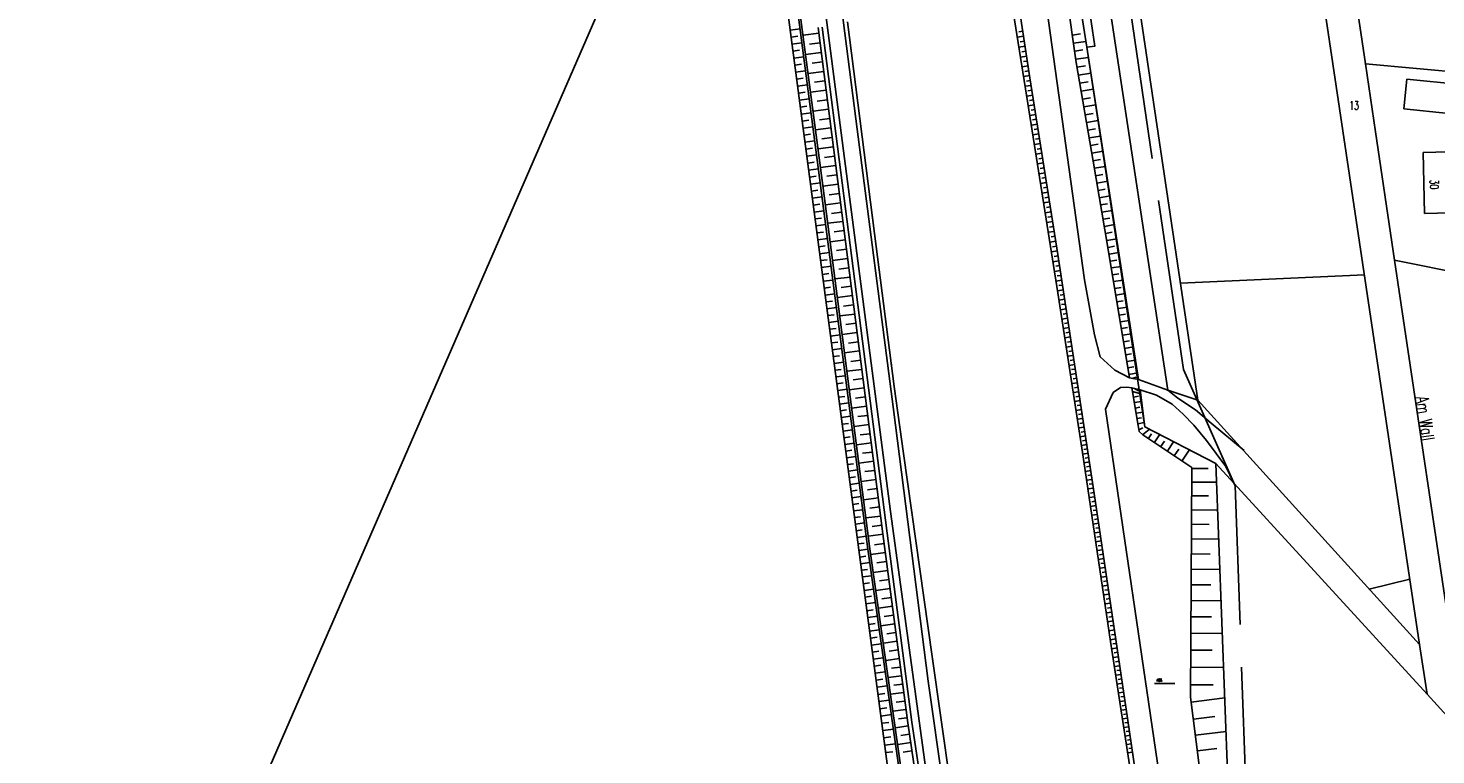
# Model space of a CAD drawing. Extents: x 3408772 to 3410442, y 5787844 to 5790056.
# Tile 5 of 80: x 3409378 to 3409708, y 5788975 to 5789145. Entities that reach past the tile are written whole.
import ezdxf

# ---------------------------------------------------------------- set-up
doc = ezdxf.new("R2010")
doc.units = 0
doc.header["$MEASUREMENT"] = 0
doc.linetypes.add('LINIENART0', pattern=[0])
doc.linetypes.add('LINIENART1', pattern=[50, 40, -10])
for name, color, linetype in [('Gewässer verrohrt', 7, 'Continuous'), ('NULLEBENE', 7, 'Continuous'), ('TOP-HOEHENI', 7, 'Continuous')]:
    doc.layers.add(name, color=color, linetype=linetype)
doc.styles.add('SIMPLEX', font='simplex')

# ---------------------------------------------------------------- blocks, each defined once
blk = doc.blocks.new('GELAEN-109')
at = {"layer": 'NULLEBENE', "color": 1, "linetype": 'LINIENART0'}
for p, q in [((-0.188, 0.188), (0.188, -0.188)), ((-0.188, -0.188), (0.188, 0.188))]:
    blk.add_line(p, q, dxfattribs=at)

msp = doc.modelspace()

# ---------------------------------------------------------------- linework, layer by layer
at = {"layer": 'Gewässer verrohrt', "color": 170, "linetype": 'LINIENART1'}
for p, q in [((3409648.687, 5789065.242), (3409632.121, 5789177.176)), ((3409660.77613, 5789037.92963), (3409648.68724, 5789065.24156)), ((3409663.74979, 5788955.42675), (3409660.77613, 5789037.92963))]:
    msp.add_line(p, q, dxfattribs=at)
at = {"layer": 'TOP-HOEHENI', "color": 95, "linetype": 'LINIENART0'}
for p, q in [((3409627.908, 5789141.025), (3409599.907, 5789325.399)), ((3409555.997, 5789215.907), (3409567.243, 5789129.676)), ((3409571.84, 5789123.945), (3409561.682, 5789202.402)), ((3409552.864, 5789189.723), (3409563.59, 5789108.312)), ((3409564.086, 5789108.377), (3409553.36, 5789189.787)), ((3409377.721, 5788842.121), (3409526.638, 5789183.921)), ((3409604.991, 5789183.438), (3409612.68, 5789133.581)), ((3409612.186, 5789127.572), (3409604.745, 5789174.269)), ((3409625.448, 5789086.246), (3409613.379, 5789173.146)), ((3409623.55, 5789137.159), (3409618.261, 5789173.72)), ((3409625.978, 5789140.747), (3409621.523, 5789169.826)), ((3409644.977, 5789060.368), (3409628.215, 5789170.855)), ((3409652.025, 5789057.999), (3409635.433, 5789169.821)), ((3409704.073, 5789000.756), (3409679.985, 5789162.029)), ((3409687.785, 5789160.673), (3409691.338, 5789136.872)), ((3409567.745, 5789058.925), (3409555.54, 5789151.302)), ((3409569.899, 5789146.7), (3409576.249, 5789097.104)), ((3409556.419, 5789144.796), (3409558.762, 5789145.106)), ((3409556.636, 5789143.151), (3409558.198, 5789143.358)), ((3409563.164, 5789144.033), (3409559.47, 5789143.56)), ((3409562.974, 5789145.36), (3409578.192, 5789026.7)), ((3409579.184, 5789026.829), (3409563.966, 5789145.488)), ((3409611.194, 5789143.329), (3409609.728, 5789143.103)), ((3409611.014, 5789144.499), (3409610.033, 5789144.348)), ((3409622.637, 5789143.6), (3409624.542, 5789143.876)), ((3409556.854, 5789141.507), (3409559.195, 5789141.816)), ((3409557.071, 5789139.863), (3409558.632, 5789140.069)), ((3409563.451, 5789141.798), (3409560.993, 5789141.483)), ((3409611.554, 5789141), (3409610.099, 5789140.775)), ((3409611.374, 5789142.163), (3409610.401, 5789142.012)), ((3409611.732, 5789139.841), (3409610.767, 5789139.692)), ((3409622.908, 5789141.726), (3409625.782, 5789142.141)), ((3409623.18, 5789139.844), (3409625.108, 5789140.123)), ((3409625.978, 5789140.747), (3409627.908, 5789141.025)), ((3409639.601, 5789051.768), (3409625.978, 5789140.747)), ((3409625.978, 5789140.747), (3409638.161, 5789062.879)), ((3409557.288, 5789138.219), (3409559.628, 5789138.528)), ((3409557.505, 5789136.575), (3409559.065, 5789136.781)), ((3409563.737, 5789139.566), (3409560.058, 5789139.094)), ((3409564.023, 5789137.337), (3409561.576, 5789137.023)), ((3409611.911, 5789138.685), (3409610.468, 5789138.462)), ((3409612.265, 5789136.384), (3409610.834, 5789136.163)), ((3409612.088, 5789137.533), (3409611.13, 5789137.385)), ((3409623.453, 5789137.954), (3409626.367, 5789138.375)), ((3409627.462, 5789114.044), (3409623.55, 5789137.159)), ((3409623.753, 5789136.059), (3409625.686, 5789136.386)), ((3409693.717, 5789120.939), (3409691.338, 5789136.872)), ((3409691.338, 5789136.872), (3409737.036, 5789132.747)), ((3409557.722, 5789134.932), (3409560.062, 5789135.241)), ((3409557.939, 5789133.289), (3409559.499, 5789133.495)), ((3409564.308, 5789135.112), (3409560.645, 5789134.642)), ((3409612.618, 5789134.098), (3409611.198, 5789133.879)), ((3409612.442, 5789135.239), (3409611.492, 5789135.093)), ((3409612.68, 5789133.581), (3409619.246, 5789092.148)), ((3409624.071, 5789134.178), (3409626.947, 5789134.665)), ((3409700.37, 5789126.314), (3409701.07, 5789133.285)), ((3409701.07, 5789133.285), (3409713.628, 5789132.024)), ((3409558.156, 5789131.646), (3409560.495, 5789131.955)), ((3409558.373, 5789130.003), (3409559.932, 5789130.209)), ((3409564.878, 5789130.671), (3409561.23, 5789130.203)), ((3409564.593, 5789132.89), (3409562.156, 5789132.577)), ((3409612.976, 5789131.823), (3409611.562, 5789131.599)), ((3409612.796, 5789132.96), (3409611.852, 5789132.81)), ((3409613.156, 5789130.687), (3409612.214, 5789130.538)), ((3409624.388, 5789132.308), (3409626.289, 5789132.629)), ((3409624.702, 5789130.447), (3409627.532, 5789130.926)), ((3409558.59, 5789128.361), (3409560.927, 5789128.669)), ((3409558.807, 5789126.719), (3409560.365, 5789126.924)), ((3409565.162, 5789128.455), (3409562.735, 5789128.144)), ((3409567.243, 5789129.676), (3409579.95, 5789031.961)), ((3409613.336, 5789129.552), (3409611.923, 5789129.328)), ((3409619.18, 5789083.21), (3409612.186, 5789127.572)), ((3409613.695, 5789127.283), (3409612.284, 5789127.059)), ((3409613.516, 5789128.417), (3409612.575, 5789128.268)), ((3409625.016, 5789128.597), (3409626.887, 5789128.913)), ((3409625.327, 5789126.756), (3409628.111, 5789127.227)), ((3409559.024, 5789125.077), (3409561.36, 5789125.385)), ((3409559.241, 5789123.435), (3409560.798, 5789123.641)), ((3409565.445, 5789126.243), (3409561.813, 5789125.777)), ((3409565.729, 5789124.035), (3409563.312, 5789123.725)), ((3409580.649, 5789055.804), (3409571.84, 5789123.945)), ((3409614.055, 5789125.013), (3409612.642, 5789124.789)), ((3409613.875, 5789126.148), (3409612.934, 5789125.999)), ((3409614.235, 5789123.877), (3409613.292, 5789123.728)), ((3409625.637, 5789124.926), (3409627.477, 5789125.237)), ((3409625.945, 5789123.105), (3409628.683, 5789123.569)), ((3409710.94, 5789125.253), (3409700.37, 5789126.314)), ((3409559.458, 5789121.794), (3409561.793, 5789122.102)), ((3409559.675, 5789120.153), (3409561.231, 5789120.358)), ((3409566.012, 5789121.829), (3409562.394, 5789121.365)), ((3409614.415, 5789122.741), (3409613, 5789122.517)), ((3409614.776, 5789120.467), (3409613.359, 5789120.242)), ((3409614.595, 5789121.604), (3409613.652, 5789121.455)), ((3409626.251, 5789121.295), (3409628.062, 5789121.601)), ((3409626.556, 5789119.494), (3409629.249, 5789119.95)), ((3409698.207, 5789090.859), (3409693.717, 5789120.939)), ((3409559.892, 5789118.512), (3409562.225, 5789118.82)), ((3409560.108, 5789116.871), (3409561.664, 5789117.077)), ((3409566.576, 5789117.428), (3409562.974, 5789116.966)), ((3409566.294, 5789119.627), (3409563.887, 5789119.319)), ((3409615.136, 5789118.19), (3409613.718, 5789117.966)), ((3409614.956, 5789119.329), (3409614.011, 5789119.179)), ((3409615.317, 5789117.051), (3409614.371, 5789116.901)), ((3409626.859, 5789117.703), (3409628.64, 5789118.004)), ((3409560.325, 5789115.231), (3409562.657, 5789115.539)), ((3409560.542, 5789113.591), (3409562.096, 5789113.797)), ((3409566.857, 5789115.233), (3409564.461, 5789114.926)), ((3409615.497, 5789115.912), (3409614.077, 5789115.687)), ((3409615.859, 5789113.631), (3409614.437, 5789113.405)), ((3409615.678, 5789114.771), (3409614.731, 5789114.621)), ((3409627.161, 5789115.922), (3409629.809, 5789116.37)), ((3409627.46, 5789114.15), (3409629.212, 5789114.447)), ((3409630.966, 5789093.832), (3409627.462, 5789114.044)), ((3409704.87, 5789116.058), (3409713.815, 5789116.289)), ((3409705.247, 5789101.794), (3409704.87, 5789116.058)), ((3409560.758, 5789111.951), (3409563.089, 5789112.259)), ((3409560.975, 5789110.312), (3409562.529, 5789110.517)), ((3409567.139, 5789113.041), (3409563.552, 5789112.581)), ((3409567.419, 5789110.852), (3409565.033, 5789110.546)), ((3409616.221, 5789111.348), (3409614.797, 5789111.122)), ((3409616.04, 5789112.489), (3409615.091, 5789112.339)), ((3409616.402, 5789110.205), (3409615.452, 5789110.055)), ((3409627.765, 5789112.391), (3409630.362, 5789112.841)), ((3409628.068, 5789110.644), (3409629.78, 5789110.941)), ((3409561.192, 5789108.673), (3409563.521, 5789108.981)), ((3409561.408, 5789107.034), (3409562.96, 5789107.239)), ((3409563.59, 5789108.312), (3409574.629, 5789023.125)), ((3409575.125, 5789023.192), (3409564.086, 5789108.377)), ((3409567.7, 5789108.666), (3409564.127, 5789108.208)), ((3409616.583, 5789109.062), (3409615.157, 5789108.836)), ((3409616.945, 5789106.775), (3409615.518, 5789106.548)), ((3409616.764, 5789107.919), (3409615.813, 5789107.768)), ((3409628.368, 5789108.91), (3409630.908, 5789109.35)), ((3409628.667, 5789107.188), (3409630.341, 5789107.478)), ((3409561.624, 5789105.397), (3409563.948, 5789105.704)), ((3409561.841, 5789103.762), (3409563.387, 5789103.966)), ((3409568.259, 5789104.301), (3409564.693, 5789103.844)), ((3409567.98, 5789106.483), (3409565.6, 5789106.178)), ((3409617.308, 5789104.485), (3409615.879, 5789104.258)), ((3409617.127, 5789105.63), (3409616.175, 5789105.479)), ((3409617.49, 5789103.339), (3409616.536, 5789103.188)), ((3409628.963, 5789105.478), (3409631.446, 5789105.909)), ((3409629.257, 5789103.781), (3409630.894, 5789104.065)), ((3409562.056, 5789102.128), (3409564.371, 5789102.434)), ((3409562.272, 5789100.497), (3409563.813, 5789100.7)), ((3409568.539, 5789102.121), (3409566.163, 5789101.816)), ((3409617.672, 5789102.193), (3409616.24, 5789101.966)), ((3409617.853, 5789101.046), (3409616.899, 5789100.894)), ((3409629.549, 5789102.096), (3409631.977, 5789102.517)), ((3409629.839, 5789100.423), (3409631.439, 5789100.7)), ((3409714.354, 5789102.032), (3409705.247, 5789101.794)), ((3409562.487, 5789098.867), (3409564.794, 5789099.172)), ((3409562.702, 5789097.239), (3409564.238, 5789097.442)), ((3409568.819, 5789099.941), (3409565.258, 5789099.485)), ((3409569.098, 5789097.763), (3409566.726, 5789097.459)), ((3409576.249, 5789097.104), (3409580.844, 5789061.224)), ((3409618.035, 5789099.898), (3409616.602, 5789099.671)), ((3409618.399, 5789097.602), (3409616.964, 5789097.374)), ((3409618.217, 5789098.75), (3409617.261, 5789098.599)), ((3409630.127, 5789098.762), (3409632.5, 5789099.173)), ((3409630.413, 5789097.113), (3409631.977, 5789097.384)), ((3409562.917, 5789095.612), (3409565.216, 5789095.916)), ((3409563.132, 5789093.988), (3409564.662, 5789094.19)), ((3409569.377, 5789095.586), (3409565.822, 5789095.13)), ((3409618.763, 5789095.303), (3409617.327, 5789095.075)), ((3409618.581, 5789096.452), (3409617.624, 5789096.301)), ((3409618.946, 5789094.153), (3409617.987, 5789094.001)), ((3409630.697, 5789095.476), (3409633.016, 5789095.878)), ((3409636.003, 5789063.26), (3409630.966, 5789093.832)), ((3409630.979, 5789093.85), (3409632.507, 5789094.115)), ((3409563.346, 5789092.365), (3409565.637, 5789092.668)), ((3409563.56, 5789090.744), (3409565.085, 5789090.946)), ((3409569.935, 5789091.236), (3409566.386, 5789090.781)), ((3409569.656, 5789093.411), (3409567.288, 5789093.107)), ((3409619.128, 5789093.002), (3409617.69, 5789092.774)), ((3409619.483, 5789090.7), (3409618.051, 5789090.484)), ((3409619.309, 5789091.85), (3409618.349, 5789091.705)), ((3409619.246, 5789092.148), (3409627.709, 5789036.133)), ((3409631.246, 5789092.232), (3409633.527, 5789092.608)), ((3409631.512, 5789090.619), (3409633.024, 5789090.868)), ((3409729.737, 5789084.476), (3409698.207, 5789090.859)), ((3409698.207, 5789090.859), (3409713.142, 5788990.822)), ((3409563.774, 5789089.125), (3409566.057, 5789089.426)), ((3409563.988, 5789087.507), (3409565.507, 5789087.708)), ((3409570.492, 5789086.891), (3409566.949, 5789086.437)), ((3409570.214, 5789089.063), (3409567.85, 5789088.76)), ((3409619.828, 5789088.414), (3409618.411, 5789088.2)), ((3409619.656, 5789089.555), (3409618.706, 5789089.411)), ((3409620, 5789087.278), (3409619.06, 5789087.136)), ((3409631.777, 5789089.011), (3409634.032, 5789089.383)), ((3409632.041, 5789087.41), (3409633.535, 5789087.656)), ((3409647.951, 5789085.46), (3409691.134, 5789087.379)), ((3409564.202, 5789085.892), (3409566.476, 5789086.192)), ((3409564.415, 5789084.278), (3409565.928, 5789084.478)), ((3409570.771, 5789084.721), (3409568.41, 5789084.418)), ((3409620.171, 5789086.146), (3409618.768, 5789085.934)), ((3409620.511, 5789083.896), (3409619.122, 5789083.686)), ((3409620.341, 5789085.019), (3409619.411, 5789084.878)), ((3409627.85, 5789073.358), (3409625.448, 5789086.246)), ((3409632.304, 5789085.814), (3409634.533, 5789086.181)), ((3409632.566, 5789084.224), (3409634.043, 5789084.467)), ((3409564.628, 5789082.666), (3409566.894, 5789082.965)), ((3409564.841, 5789081.055), (3409566.349, 5789081.254)), ((3409571.049, 5789082.551), (3409567.511, 5789082.098)), ((3409571.327, 5789080.383), (3409568.97, 5789080.081)), ((3409625.015, 5789045.759), (3409619.18, 5789083.21)), ((3409620.848, 5789081.662), (3409619.471, 5789081.454)), ((3409620.68, 5789082.778), (3409619.758, 5789082.638)), ((3409621.016, 5789080.55), (3409620.102, 5789080.412)), ((3409632.827, 5789082.639), (3409635.03, 5789083.002)), ((3409633.087, 5789081.06), (3409634.547, 5789081.3)), ((3409565.053, 5789079.447), (3409567.312, 5789079.745)), ((3409565.265, 5789077.84), (3409566.768, 5789078.038)), ((3409571.605, 5789078.216), (3409568.073, 5789077.763)), ((3409621.184, 5789079.441), (3409619.817, 5789079.235)), ((3409621.517, 5789077.233), (3409620.161, 5789077.028)), ((3409621.351, 5789078.336), (3409620.443, 5789078.198)), ((3409633.346, 5789079.486), (3409635.524, 5789079.845)), ((3409633.605, 5789077.918), (3409635.048, 5789078.156)), ((3409565.477, 5789076.234), (3409567.728, 5789076.532)), ((3409565.689, 5789074.631), (3409567.187, 5789074.829)), ((3409572.16, 5789073.886), (3409568.634, 5789073.434)), ((3409571.883, 5789076.051), (3409569.53, 5789075.749)), ((3409621.849, 5789075.037), (3409620.503, 5789074.833)), ((3409621.683, 5789076.133), (3409620.782, 5789075.997)), ((3409622.014, 5789073.944), (3409621.12, 5789073.808)), ((3409633.862, 5789076.356), (3409636.014, 5789076.711)), ((3409634.119, 5789074.799), (3409635.545, 5789075.034)), ((3409565.901, 5789073.029), (3409568.143, 5789073.326)), ((3409566.112, 5789071.429), (3409567.605, 5789071.627)), ((3409572.438, 5789071.723), (3409570.089, 5789071.422)), ((3409622.179, 5789072.853), (3409620.843, 5789072.651)), ((3409622.507, 5789070.682), (3409621.181, 5789070.482)), ((3409622.343, 5789071.766), (3409621.456, 5789071.632)), ((3409629.118, 5789068.154), (3409627.85, 5789073.358)), ((3409634.374, 5789073.248), (3409636.501, 5789073.598)), ((3409634.629, 5789071.702), (3409636.039, 5789071.934)), ((3409634.883, 5789070.161), (3409636.985, 5789070.508)), ((3409566.323, 5789069.831), (3409568.558, 5789070.127)), ((3409566.534, 5789068.235), (3409568.021, 5789068.431)), ((3409572.715, 5789069.562), (3409569.194, 5789069.11)), ((3409572.992, 5789067.401), (3409570.647, 5789067.1)), ((3409622.833, 5789068.523), (3409621.517, 5789068.324)), ((3409622.67, 5789069.601), (3409621.789, 5789069.468)), ((3409622.996, 5789067.448), (3409622.121, 5789067.316)), ((3409632.554, 5789065.034), (3409629.118, 5789068.154)), ((3409635.136, 5789068.626), (3409636.529, 5789068.856)), ((3409635.388, 5789067.097), (3409637.465, 5789067.439)), ((3409566.745, 5789066.64), (3409568.972, 5789066.934)), ((3409566.956, 5789065.047), (3409568.437, 5789065.243)), ((3409567.166, 5789063.456), (3409569.384, 5789063.749)), ((3409573.269, 5789065.241), (3409569.754, 5789064.791)), ((3409623.158, 5789066.377), (3409621.851, 5789066.179)), ((3409623.48, 5789064.242), (3409622.183, 5789064.046)), ((3409623.319, 5789065.308), (3409622.451, 5789065.177)), ((3409636.003, 5789063.26), (3409632.554, 5789065.034)), ((3409635.639, 5789065.573), (3409637.015, 5789065.8)), ((3409635.889, 5789064.054), (3409637.942, 5789064.392)), ((3409567.376, 5789061.866), (3409568.852, 5789062.062)), ((3409567.586, 5789060.279), (3409569.796, 5789060.571)), ((3409573.822, 5789060.926), (3409570.313, 5789060.476)), ((3409573.546, 5789063.083), (3409571.204, 5789062.783)), ((3409580.844, 5789061.224), (3409583.056, 5789045.552)), ((3409623.801, 5789062.12), (3409622.514, 5789061.925)), ((3409623.641, 5789063.179), (3409622.779, 5789063.049)), ((3409623.96, 5789061.063), (3409623.106, 5789060.934)), ((3409632.224, 5789059.84), (3409633.892, 5789061.027)), ((3409633.892, 5789061.027), (3409635.391, 5789061.04)), ((3409635.391, 5789061.04), (3409636.54, 5789060.94)), ((3409638.161, 5789062.879), (3409636.003, 5789063.26)), ((3409638.023, 5789052.093), (3409636.54, 5789060.94)), ((3409636.54, 5789060.94), (3409638.53, 5789060.474)), ((3409636.671, 5789063.067), (3409637.601, 5789063.421)), ((3409637.166, 5789060.72), (3409638.133, 5789060.197)), ((3409638.161, 5789062.879), (3409644.977, 5789060.368)), ((3409638.53, 5789060.474), (3409639.601, 5789051.768)), ((3409642.356, 5789059.183), (3409638.53, 5789060.474)), ((3409580.04, 5788966.21), (3409567.745, 5789058.925)), ((3409567.795, 5789058.693), (3409569.266, 5789058.888)), ((3409568.005, 5789057.109), (3409570.207, 5789057.401)), ((3409574.099, 5789058.771), (3409571.761, 5789058.471)), ((3409624.12, 5789060.009), (3409622.842, 5789059.816)), ((3409624.437, 5789057.911), (3409623.169, 5789057.719)), ((3409624.278, 5789058.958), (3409623.43, 5789058.83)), ((3409630.368, 5789055.875), (3409632.224, 5789059.84)), ((3409636.699, 5789060.089), (3409638.672, 5789059.488)), ((3409636.924, 5789058.75), (3409638.125, 5789058.952)), ((3409637.142, 5789057.448), (3409638.887, 5789057.74)), ((3409646.062, 5789057.067), (3409642.356, 5789059.183)), ((3409652.025, 5789057.999), (3409644.977, 5789060.368)), ((3409644.977, 5789060.368), (3409647.39, 5789058.513)), ((3409647.39, 5789058.513), (3409651.47, 5789055.766)), ((3409704.073, 5789000.756), (3409652.025, 5789057.999)), ((3409568.215, 5789055.527), (3409569.68, 5789055.721)), ((3409568.425, 5789053.947), (3409570.617, 5789054.238)), ((3409574.375, 5789056.616), (3409570.871, 5789056.167)), ((3409574.651, 5789054.463), (3409572.317, 5789054.164)), ((3409588.774, 5788992.117), (3409580.649, 5789055.804)), ((3409624.752, 5789055.824), (3409623.494, 5789055.634)), ((3409624.595, 5789056.866), (3409623.753, 5789056.739)), ((3409624.909, 5789054.785), (3409624.073, 5789054.659)), ((3409642.944, 5788970.236), (3409630.368, 5789055.875)), ((3409637.355, 5789056.179), (3409638.481, 5789056.368)), ((3409637.562, 5789054.945), (3409639.197, 5789055.219)), ((3409637.763, 5789053.741), (3409638.818, 5789053.918)), ((3409648.6, 5789054.768), (3409646.062, 5789057.067)), ((3409651.111, 5789052.133), (3409648.6, 5789054.768)), ((3409651.47, 5789055.766), (3409655.15, 5789052.6)), ((3409568.634, 5789052.369), (3409570.092, 5789052.563)), ((3409568.843, 5789050.793), (3409571.026, 5789051.083)), ((3409574.927, 5789052.311), (3409571.429, 5789051.863)), ((3409625.065, 5789053.749), (3409623.817, 5789053.561)), ((3409625.377, 5789051.686), (3409624.138, 5789051.499)), ((3409625.221, 5789052.716), (3409624.392, 5789052.591)), ((3409625.532, 5789050.659), (3409624.71, 5789050.535)), ((3409637.97, 5789052.506), (3409639.499, 5789052.762)), ((3409638.321, 5789050.697), (3409638.023, 5789052.093)), ((3409638.247, 5789051.105), (3409639.166, 5789051.519)), ((3409639.179, 5789049.859), (3409638.321, 5789050.697)), ((3409639.094, 5789049.891), (3409640.642, 5789051.168)), ((3409656.233, 5789043.207), (3409639.601, 5789051.768)), ((3409654.055, 5789048.585), (3409651.111, 5789052.133)), ((3409655.15, 5789052.6), (3409662.885, 5789046.206)), ((3409569.051, 5789049.22), (3409570.504, 5789049.412)), ((3409569.26, 5789047.648), (3409571.433, 5789047.936)), ((3409575.479, 5789048.011), (3409571.986, 5789047.563)), ((3409575.203, 5789050.161), (3409572.873, 5789049.862)), ((3409625.687, 5789049.635), (3409624.458, 5789049.449)), ((3409625.995, 5789047.595), (3409624.775, 5789047.411)), ((3409625.841, 5789048.613), (3409625.025, 5789048.49)), ((3409650.665, 5789042.242), (3409639.179, 5789049.859)), ((3409640.42, 5789048.976), (3409641.18, 5789050.122)), ((3409641.832, 5789048.04), (3409643.075, 5789049.915)), ((3409643.313, 5789047.057), (3409644.215, 5789048.417)), ((3409644.868, 5789046.026), (3409646.334, 5789048.238)), ((3409658.644, 5789042.466), (3409654.055, 5789048.585)), ((3409569.468, 5789046.079), (3409570.914, 5789046.27)), ((3409569.676, 5789044.511), (3409571.84, 5789044.798)), ((3409575.754, 5789045.863), (3409573.428, 5789045.565)), ((3409583.056, 5789045.552), (3409589.776, 5788997.955)), ((3409631.581, 5789001.46), (3409625.015, 5789045.759)), ((3409626.302, 5789045.567), (3409625.089, 5789045.383)), ((3409626.149, 5789046.579), (3409625.338, 5789046.457)), ((3409626.455, 5789044.553), (3409625.644, 5789044.431)), ((3409646.5, 5789044.944), (3409647.558, 5789046.538)), ((3409648.313, 5789043.742), (3409650.032, 5789046.334)), ((3409569.883, 5789042.945), (3409571.323, 5789043.136)), ((3409570.091, 5789041.382), (3409572.246, 5789041.668)), ((3409576.029, 5789043.716), (3409572.543, 5789043.269)), ((3409576.305, 5789041.57), (3409573.982, 5789041.272)), ((3409626.608, 5789043.538), (3409625.39, 5789043.354)), ((3409626.916, 5789041.502), (3409625.691, 5789041.317)), ((3409626.762, 5789042.521), (3409625.948, 5789042.398)), ((3409650.32, 5788988.391), (3409650.665, 5789042.242)), ((3409650.694, 5789042.016), (3409654.436, 5789041.992)), ((3409705.816, 5788989.093), (3409656.233, 5789043.207)), ((3409659.074, 5788968.751), (3409656.233, 5789043.207)), ((3409660.513, 5789038.537), (3409658.644, 5789042.466)), ((3409570.298, 5789039.82), (3409571.731, 5789040.011)), ((3409570.505, 5789038.261), (3409572.65, 5789038.546)), ((3409576.58, 5789039.426), (3409573.099, 5789038.979)), ((3409627.224, 5789039.46), (3409625.994, 5789039.274)), ((3409627.07, 5789040.482), (3409626.252, 5789040.358)), ((3409627.534, 5789037.41), (3409626.298, 5789037.223)), ((3409627.379, 5789038.436), (3409626.557, 5789038.312)), ((3409650.674, 5789038.836), (3409656.428, 5789038.799)), ((3409570.711, 5789036.704), (3409572.139, 5789036.893)), ((3409570.917, 5789035.148), (3409573.054, 5789035.432)), ((3409577.129, 5789035.141), (3409573.654, 5789034.695)), ((3409576.855, 5789037.283), (3409574.536, 5789036.985)), ((3409627.843, 5789035.353), (3409626.603, 5789035.168)), ((3409627.689, 5789036.382), (3409626.864, 5789036.258)), ((3409627.997, 5789034.323), (3409627.17, 5789034.2)), ((3409627.709, 5789036.133), (3409635.566, 5788983.509)), ((3409650.653, 5789035.593), (3409654.586, 5789035.568)), ((3409571.123, 5789033.595), (3409572.545, 5789033.783)), ((3409571.329, 5789032.044), (3409573.456, 5789032.326)), ((3409577.678, 5789030.86), (3409574.209, 5789030.415)), ((3409577.404, 5789033), (3409575.089, 5789032.703)), ((3409579.95, 5789031.961), (3409592.314, 5788941.52)), ((3409628.151, 5789033.292), (3409626.908, 5789033.107)), ((3409628.459, 5789031.229), (3409627.214, 5789031.043)), ((3409628.305, 5789032.261), (3409627.476, 5789032.137)), ((3409650.632, 5789032.287), (3409656.678, 5789032.248)), ((3409571.535, 5789030.494), (3409572.95, 5789030.682)), ((3409571.74, 5789028.947), (3409573.858, 5789029.228)), ((3409571.945, 5789027.402), (3409573.354, 5789027.589)), ((3409577.952, 5789028.722), (3409575.641, 5789028.426)), ((3409628.768, 5789029.163), (3409627.521, 5789028.977)), ((3409628.613, 5789030.196), (3409627.783, 5789030.072)), ((3409628.922, 5789028.129), (3409628.09, 5789028.005)), ((3409650.61, 5789028.915), (3409654.741, 5789028.888)), ((3409572.149, 5789025.858), (3409574.258, 5789026.138)), ((3409572.354, 5789024.317), (3409573.757, 5789024.503)), ((3409578.227, 5789026.585), (3409574.764, 5789026.131)), ((3409578.506, 5789024.449), (3409576.196, 5789024.146)), ((3409578.192, 5789026.7), (3409583.995, 5788982.395)), ((3409584.985, 5788982.534), (3409579.184, 5789026.829)), ((3409629.077, 5789027.094), (3409627.827, 5789026.908)), ((3409629.386, 5789025.023), (3409628.134, 5789024.836)), ((3409629.231, 5789026.059), (3409628.398, 5789025.934)), ((3409650.588, 5789025.477), (3409656.938, 5789025.436)), ((3409572.558, 5789022.778), (3409574.658, 5789023.056)), ((3409572.762, 5789021.236), (3409574.172, 5789021.423)), ((3409574.629, 5789023.125), (3409587.181, 5788934.822)), ((3409587.676, 5788934.895), (3409575.125, 5789023.192)), ((3409578.786, 5789022.311), (3409575.333, 5789021.859)), ((3409629.696, 5789022.948), (3409628.442, 5789022.761)), ((3409629.541, 5789023.986), (3409628.706, 5789023.861)), ((3409630.006, 5789020.871), (3409628.75, 5789020.684)), ((3409629.851, 5789021.91), (3409629.014, 5789021.785)), ((3409650.566, 5789021.971), (3409654.903, 5789021.943)), ((3409572.968, 5789019.688), (3409575.096, 5789019.97)), ((3409573.174, 5789018.133), (3409574.603, 5789018.322)), ((3409579.342, 5789018.067), (3409575.936, 5789017.62)), ((3409579.065, 5789020.184), (3409576.778, 5789019.884)), ((3409630.316, 5789018.792), (3409629.058, 5789018.604)), ((3409630.161, 5789019.832), (3409629.323, 5789019.707)), ((3409630.472, 5789017.751), (3409629.632, 5789017.626)), ((3409650.543, 5789018.396), (3409657.208, 5789018.353)), ((3409573.381, 5789016.572), (3409575.538, 5789016.858)), ((3409573.589, 5789015.004), (3409575.037, 5789015.197)), ((3409579.618, 5789015.96), (3409577.363, 5789015.664)), ((3409630.627, 5789016.709), (3409629.367, 5789016.521)), ((3409630.938, 5789014.624), (3409629.676, 5789014.436)), ((3409630.783, 5789015.667), (3409629.942, 5789015.542)), ((3409650.519, 5789014.751), (3409655.071, 5789014.722)), ((3409692.26, 5789013.748), (3409701.789, 5789016.043)), ((3409573.797, 5789013.431), (3409575.984, 5789013.721)), ((3409574.007, 5789011.85), (3409575.475, 5789012.045)), ((3409579.893, 5789013.863), (3409576.532, 5789013.422)), ((3409580.166, 5789011.776), (3409577.941, 5789011.484)), ((3409631.25, 5789012.536), (3409629.985, 5789012.348)), ((3409631.094, 5789013.581), (3409630.252, 5789013.455)), ((3409631.406, 5789011.491), (3409630.562, 5789011.366)), ((3409650.496, 5789011.034), (3409657.489, 5789010.989)), ((3409574.217, 5789010.263), (3409576.434, 5789010.557)), ((3409574.429, 5789008.67), (3409575.916, 5789008.867)), ((3409580.438, 5789009.699), (3409577.123, 5789009.264)), ((3409580.709, 5789007.632), (3409578.514, 5789007.344)), ((3409631.562, 5789010.446), (3409630.295, 5789010.257)), ((3409631.875, 5789008.353), (3409630.606, 5789008.163)), ((3409631.718, 5789009.4), (3409630.873, 5789009.273)), ((3409574.641, 5789007.07), (3409576.887, 5789007.368)), ((3409574.854, 5789005.464), (3409576.362, 5789005.664)), ((3409580.979, 5789005.574), (3409577.709, 5789005.146)), ((3409632.188, 5789006.257), (3409630.916, 5789006.067)), ((3409632.031, 5789007.305), (3409631.184, 5789007.179)), ((3409632.344, 5789005.208), (3409631.496, 5789005.081)), ((3409650.471, 5789007.244), (3409655.246, 5789007.213)), ((3409575.068, 5789003.851), (3409577.344, 5789004.153)), ((3409575.283, 5789002.231), (3409576.81, 5789002.434)), ((3409581.514, 5789001.489), (3409578.289, 5789001.067)), ((3409581.247, 5789003.527), (3409579.082, 5789003.243)), ((3409632.501, 5789004.158), (3409631.227, 5789003.968)), ((3409632.815, 5789002.056), (3409631.539, 5789001.866)), ((3409639.341, 5788950.708), (3409631.581, 5789001.46)), ((3409632.658, 5789003.107), (3409631.808, 5789002.981)), ((3409632.972, 5789001.005), (3409632.122, 5789000.878)), ((3409650.447, 5789003.379), (3409657.781, 5789003.332)), ((3409575.498, 5789000.605), (3409577.805, 5789000.911)), ((3409575.715, 5788998.972), (3409577.263, 5788999.177)), ((3409581.779, 5788999.462), (3409579.644, 5788999.182)), ((3409589.776, 5788997.955), (3409593.967, 5788968.265)), ((3409633.129, 5788999.955), (3409631.858, 5788999.765)), ((3409633.441, 5788997.863), (3409632.178, 5788997.675)), ((3409633.285, 5788998.908), (3409632.44, 5788998.782)), ((3409650.421, 5788999.438), (3409655.428, 5788999.406)), ((3409705.816, 5788989.093), (3409704.073, 5789000.756)), ((3409575.932, 5788997.332), (3409578.27, 5788997.642)), ((3409576.151, 5788995.686), (3409577.719, 5788995.894)), ((3409582.043, 5788997.444), (3409578.863, 5788997.027)), ((3409582.307, 5788995.435), (3409580.201, 5788995.159)), ((3409633.752, 5788995.78), (3409632.496, 5788995.593)), ((3409633.597, 5788996.821), (3409632.757, 5788996.695)), ((3409633.907, 5788994.742), (3409633.072, 5788994.617)), ((3409650.396, 5788995.419), (3409658.085, 5788995.37)), ((3409576.37, 5788994.033), (3409578.738, 5788994.347)), ((3409576.59, 5788992.373), (3409578.179, 5788992.584)), ((3409582.568, 5788993.436), (3409579.432, 5788993.026)), ((3409582.829, 5788991.447), (3409580.752, 5788991.175)), ((3409600.144, 5788913.607), (3409588.774, 5788992.117)), ((3409634.062, 5788993.706), (3409632.813, 5788993.52)), ((3409634.37, 5788991.641), (3409633.128, 5788991.456)), ((3409634.216, 5788992.672), (3409633.386, 5788992.549)), ((3409641.874, 5788991.63), (3409646.674, 5788991.63)), ((3409650.369, 5788991.321), (3409655.618, 5788991.288)), ((3409576.811, 5788990.706), (3409579.211, 5788991.024)), ((3409577.033, 5788989.033), (3409578.643, 5788989.246)), ((3409583.088, 5788989.467), (3409579.995, 5788989.062)), ((3409634.677, 5788989.585), (3409633.443, 5788989.401)), ((3409634.524, 5788990.612), (3409633.698, 5788990.489)), ((3409634.83, 5788988.56), (3409634.009, 5788988.438)), ((3409662.569, 5788893.136), (3409650.32, 5788988.391)), ((3409650.494, 5788987.194), (3409658.359, 5788988.206)), ((3409718.404, 5788975.236), (3409705.816, 5788989.093)), ((3409577.256, 5788987.352), (3409579.687, 5788987.674)), ((3409577.479, 5788985.665), (3409579.111, 5788985.881)), ((3409583.603, 5788985.536), (3409580.553, 5788985.137)), ((3409583.346, 5788987.497), (3409581.299, 5788987.229)), ((3409634.983, 5788987.538), (3409633.756, 5788987.354)), ((3409635.287, 5788985.499), (3409634.067, 5788985.317)), ((3409635.135, 5788986.517), (3409634.319, 5788986.395)), ((3409635.439, 5788984.483), (3409634.628, 5788984.362)), ((3409577.704, 5788983.97), (3409580.167, 5788984.297)), ((3409577.93, 5788982.269), (3409579.582, 5788982.488)), ((3409584.126, 5788981.645), (3409581.114, 5788981.191)), ((3409583.859, 5788983.585), (3409581.84, 5788983.32)), ((3409583.995, 5788982.395), (3409607.084, 5788829.016)), ((3409608.074, 5788829.164), (3409584.985, 5788982.534)), ((3409635.59, 5788983.47), (3409634.377, 5788983.288)), ((3409635.885, 5788981.451), (3409634.685, 5788981.276)), ((3409635.738, 5788982.458), (3409634.933, 5788982.341)), ((3409635.566, 5788983.509), (3409640.485, 5788949.834)), ((3409651.001, 5788983.25), (3409656.008, 5788983.894)), ((3409578.156, 5788980.561), (3409580.651, 5788980.892)), ((3409578.384, 5788978.846), (3409580.058, 5788979.068)), ((3409584.418, 5788979.705), (3409582.399, 5788979.401)), ((3409636.177, 5788979.45), (3409634.991, 5788979.277)), ((3409636.031, 5788980.449), (3409635.236, 5788980.332)), ((3409636.323, 5788978.455), (3409635.536, 5788978.34)), ((3409651.488, 5788979.458), (3409658.657, 5788980.38)), ((3409578.612, 5788977.124), (3409581.139, 5788977.459)), ((3409578.841, 5788975.394), (3409580.537, 5788975.619)), ((3409584.711, 5788977.759), (3409581.667, 5788977.301)), ((3409585.005, 5788975.806), (3409582.965, 5788975.499)), ((3409636.467, 5788977.465), (3409635.294, 5788977.293)), ((3409636.755, 5788975.496), (3409635.595, 5788975.326)), ((3409636.611, 5788976.478), (3409635.833, 5788976.364)), ((3409651.957, 5788975.812), (3409656.518, 5788976.399))]:
    msp.add_line(p, q, dxfattribs=at)

# ---------------------------------------------------------------- block references
at = {"layer": 'TOP-HOEHENI', "xscale": 0.333, "yscale": 0.333}
for p in [(3409625.978, 5789140.747), (3409627.908, 5789141.025), (3409691.338, 5789136.872), (3409693.717, 5789120.939), (3409698.207, 5789090.859), (3409644.977, 5789060.368), (3409567.745, 5789058.925), (3409652.025, 5789057.999), (3409639.601, 5789051.768), (3409656.233, 5789043.207), (3409704.073, 5789000.756), (3409705.816, 5788989.093)]:
    msp.add_blockref('GELAEN-109', p, dxfattribs=at)
for p, rotation in [((3409571.296, 5789135.789), 277.3), ((3409575.742, 5789101.072), 277.3), ((3409580.187, 5789066.355), 277.3), ((3409585.013, 5789031.69), 278), ((3409589.906, 5788997.033), 278)]:
    msp.add_blockref('GELAEN-109', p, dxfattribs=dict(at, rotation=rotation))

# ---------------------------------------------------------------- texts
at = {"layer": 'TOP-HOEHENI', "color": 95, "linetype": 'LINIENART0', "style": 'SIMPLEX', "width": 0.66046}
for s, height, p in [('13', 2, (3409687.556, 5789126.126)), ('408', 0.666, (3409642.274, 5788992.03))]:
    msp.add_text(s, height=height, dxfattribs=at).set_placement(p)
for s, height, rotation, p in [('30', 2, 271.5, (3409706.469, 5789109.684)), ('Am Wall', 3, 278.064, (3409703.143, 5789058.681))]:
    msp.add_text(s, height=height, rotation=rotation, dxfattribs=at).set_placement(p)

doc.saveas('drawing.dxf')
